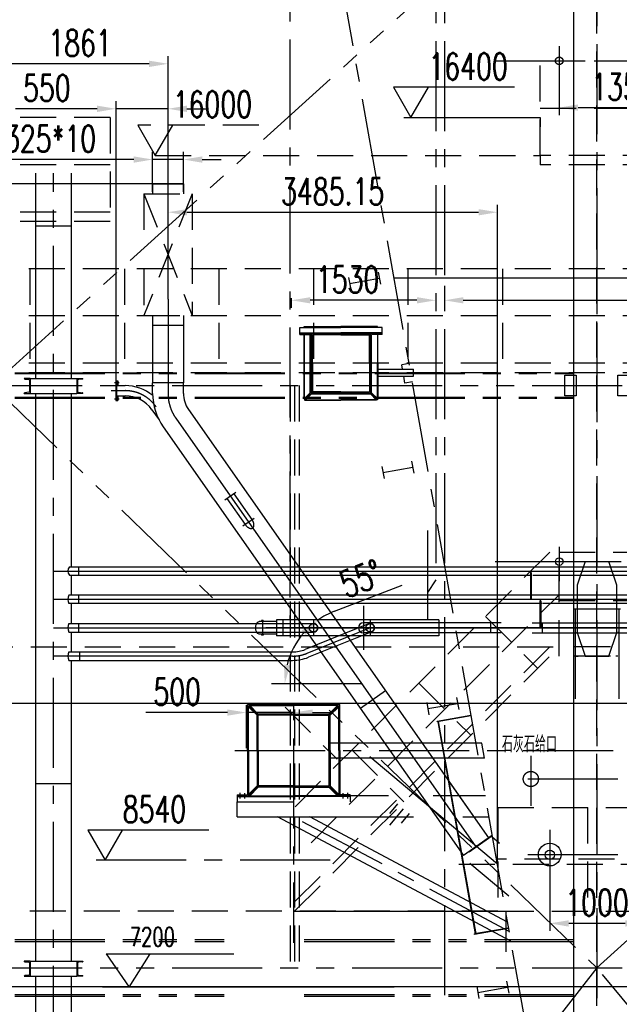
# Model space of a CAD drawing. Header units: millimetres. Extents: x -21 to 67273, y 14 to 95134.
# Tile 12 of 55: x 8105 to 14450, y 44038 to 54458. Entities that reach past the tile are written whole.
import ezdxf
from ezdxf.enums import TextEntityAlignment as Align

# ---------------------------------------------------------------- set-up
doc = ezdxf.new("R2010")
doc.units = ezdxf.units.MM
doc.header["$LTSCALE"] = 30
for name, pattern in [('CENTER', [50.8, 31.75, -6.35, 6.35, -6.35]), ('DASHED', [19.05, 12.7, -6.35]), ('PHANTOM', [63.5, 31.75, -6.35, 6.35, -6.35, 6.35, -6.35])]:
    doc.linetypes.add(name, pattern=pattern)
doc.layers.get('Defpoints').update_dxf_attribs({"color": 5})
for name, color, linetype in [('双点画线', 6, 'PHANTOM'), ('标注', 3, 'Continuous'), ('点画线', 2, 'CENTER'), ('细实线', 4, 'Continuous'), ('虚线', 1, 'DASHED')]:
    doc.layers.add(name, color=color, linetype=linetype)
doc.styles.get("Standard").update_dxf_attribs({"font": 'romans.shx', "width": 0.7, "bigfont": 'hzdx.shx'})
doc.dimstyles.get("Standard").update_dxf_attribs({"dimscale": 80, "dimtxt": 3.5, "dimasz": 2.5, "dimexe": 1, "dimexo": 0, "dimgap": 1, "dimtad": 1, "dimzin": 12, "dimdsep": 46, "dimtxsty": 'Standard', "dimcen": 0, "dimclrt": 256, "dimazin": 3, "dimtfac": 1, "dimtmove": 0, "dimatfit": 3, "dimfxl": 1, "dimlwd": -1, "dimlwe": -1, "dimarcsym": 0})
doc.dimstyles.new('STANDARD$0', dxfattribs={"dimscale": 25, "dimtxt": 3.5, "dimasz": 2.5, "dimexe": 1, "dimexo": 0, "dimgap": 1, "dimtad": 1, "dimdec": 0, "dimdsep": 46, "dimtxsty": 'Standard', "dimcen": 2.5, "dimclrd": 256, "dimclre": 256, "dimclrt": 256, "dimadec": 0, "dimazin": 0, "dimtfac": 10, "dimtdec": 0, "dimtmove": 0, "dimatfit": 3, "dimfxl": 1, "dimtolj": 1, "dimtzin": 0, "dimarcsym": 0})
doc.dimstyles.new('STANDARD$2', dxfattribs={"dimscale": 10, "dimtxt": 3.5, "dimasz": 2.5, "dimexe": 1, "dimexo": 0, "dimgap": 1, "dimtad": 1, "dimtih": 1, "dimtoh": 1, "dimdec": 1, "dimzin": 12, "dimdsep": 46, "dimtxsty": 'Standard', "dimcen": 0, "dimclrt": 256, "dimadec": 1, "dimazin": 3, "dimtfac": 1, "dimtdec": 1, "dimtmove": 0, "dimatfit": 3, "dimfxl": 1, "dimlwd": -1, "dimlwe": -1, "dimarcsym": 0})

# ---------------------------------------------------------------- blocks, each defined once
blk = doc.blocks.new('*D11')
at = {"layer": 'Defpoints'}
for p in [(12599, 51642), (17729, 51642), (17729, 51488)]:
    blk.add_point(p, dxfattribs=at)
at = {"layer": '标注'}
for p, q in [((12599, 51642), (12599, 51408)), ((17729, 51642), (17729, 51408)), ((12799, 51488), (17529, 51488))]:
    blk.add_line(p, q, dxfattribs=at)
for points in [[(12799, 51521), (12799, 51455), (12599, 51488)], [(17529, 51521), (17529, 51455), (17729, 51488)]]:
    blk.add_solid(points, dxfattribs=at)
at = {"layer": '标注', "insert": (15595, 51708), "char_height": 280, "attachment_point": 5}
blk.add_mtext('5130', dxfattribs=at)
blk = doc.blocks.new('*D13')
at = {"layer": 'Defpoints'}
for p in [(10979, 51510), (10979, 51488), (12509, 51510)]:
    blk.add_point(p, dxfattribs=at)
at = {"layer": '标注'}
for p, q in [((10979, 51510), (10979, 51408)), ((12309, 51488), (11179, 51488)), ((12509, 51510), (12509, 51408))]:
    blk.add_line(p, q, dxfattribs=at)
for points in [[(11179, 51521), (11179, 51455), (10979, 51488)], [(12309, 51521), (12309, 51455), (12509, 51488)]]:
    blk.add_solid(points, dxfattribs=at)
at = {"layer": '标注', "insert": (11575, 51708), "char_height": 280, "attachment_point": 5}
blk.add_mtext('1530', dxfattribs=at)
blk = doc.blocks.new('TP')
at = {"lineweight": -2}
blk.add_circle((0, 0), 40, dxfattribs=at)
blk = doc.blocks.new('*D53')
at = {"layer": 'Defpoints'}
for p in [(13814, 53817), (15164, 53527), (15164, 53527)]:
    blk.add_point(p, dxfattribs=at)
at = {"layer": '标注'}
for p, q in [((13814, 53817), (13814, 53447)), ((15164, 53527), (15164, 53607)), ((14014, 53527), (14964, 53527))]:
    blk.add_line(p, q, dxfattribs=at)
for points in [[(14014, 53561), (14014, 53494), (13814, 53527)], [(14964, 53561), (14964, 53494), (15164, 53527)]]:
    blk.add_solid(points, dxfattribs=at)
at = {"layer": '标注', "lineweight": -2, "insert": (14489, 53747), "char_height": 280, "attachment_point": 5}
blk.add_mtext('1350', dxfattribs=at)
blk = doc.blocks.new('*D65')
at = {"layer": 'Defpoints'}
for p in [(9837, 52978), (9512, 52635), (9837, 52635)]:
    blk.add_point(p, dxfattribs=at)
at = {"layer": '标注'}
for p, q in [((9512, 52635), (9512, 53058)), ((9837, 52635), (9837, 53058)), ((9312, 52978), (7661, 52978)), ((9837, 52978), (9512, 52978)), ((10037, 52978), (10237, 52978))]:
    blk.add_line(p, q, dxfattribs=at)
for points in [[(9312, 53011), (9312, 52944), (9512, 52978)], [(10037, 53011), (10037, 52944), (9837, 52978)]]:
    blk.add_solid(points, dxfattribs=at)
at = {"layer": '标注', "insert": (8343, 53198), "char_height": 280, "attachment_point": 5}
blk.add_mtext('%%C325*10', dxfattribs=at)
blk = doc.blocks.new('*D67')
at = {"layer": 'Defpoints'}
for p in [(9856, 50109), (10952, 47689), (10769, 47431), (11731, 47431), (13262, 45245)]:
    blk.add_point(p, dxfattribs=at)
at = {"layer": '标注'}
blk.add_line((11437, 48198), (12153, 48473), dxfattribs=at)
for start, end in [(111.0139, 125), (138.9861, 166.0139)]:
    blk.add_arc((11731, 47431), 821, start, end, dxfattribs=at)
for points in [[(11089, 47995), (11134, 47945), (11260, 48104)], [(10967, 47625), (10901, 47633), (10910, 47431)]]:
    blk.add_solid(points, dxfattribs=at)
at = {"layer": '标注', "insert": (11716, 48541), "char_height": 280, "attachment_point": 5, "rotation": 21.0139}
blk.add_mtext('55°', dxfattribs=at)
blk = doc.blocks.new('*D68')
at = {"layer": 'Defpoints'}
for p in [(9125, 53515), (9675, 52374), (9125, 50505)]:
    blk.add_point(p, dxfattribs=at)
at = {"layer": '标注'}
for p, q in [((9125, 50505), (9125, 53595)), ((9675, 52374), (9675, 53595)), ((8925, 53515), (8061, 53515)), ((9675, 53515), (9125, 53515)), ((9875, 53515), (10075, 53515))]:
    blk.add_line(p, q, dxfattribs=at)
for points in [[(8925, 53548), (8925, 53481), (9125, 53515)], [(9875, 53548), (9875, 53481), (9675, 53515)]]:
    blk.add_solid(points, dxfattribs=at)
at = {"layer": '标注', "insert": (8393, 53735), "char_height": 280, "attachment_point": 5}
blk.add_mtext('550', dxfattribs=at)
blk = doc.blocks.new('*D66')
at = {"layer": 'Defpoints'}
for p in [(13160, 52420), (9675, 51501), (13160, 45522)]:
    blk.add_point(p, dxfattribs=at)
at = {"layer": '标注'}
for p, q in [((9675, 51501), (9675, 52500)), ((9875, 52420), (12960, 52420)), ((13160, 45522), (13160, 52500))]:
    blk.add_line(p, q, dxfattribs=at)
for points in [[(9875, 52453), (9875, 52386), (9675, 52420)], [(12960, 52453), (12960, 52386), (13160, 52420)]]:
    blk.add_solid(points, dxfattribs=at)
at = {"layer": '标注', "insert": (11417, 52640), "char_height": 280, "attachment_point": 5}
blk.add_mtext('3485.15', dxfattribs=at)
blk = doc.blocks.new('*U71')
for p, q in [((266, 247), (329, 247)), ((266, 247), (266, 87)), ((272, 225), (272, 109)), ((324, 239), (281, 235)), ((329, 247), (329, 245)), ((329, 87), (266, 87)), ((281, 99), (324, 95)), ((329, 87), (329, 89))]:
    blk.add_line(p, q)
for centre, radius, start, end in [((282, 225), 10, 95.7106, 180), ((323, 245), 6, 275.7106, 0), ((282, 109), 10, 180, 264.2894), ((323, 89), 6, 360, 84.2894)]:
    blk.add_arc(centre, radius, start, end)
blk = doc.blocks.new('*D90')
at = {"layer": 'Defpoints', "color": 0}
for p in [(10504, 47125), (11004, 47201), (10504, 46748)]:
    blk.add_point(p, dxfattribs=at)
at = {"layer": '标注', "color": 0}
for p, q in [((10504, 46748), (10504, 47205)), ((10304, 47125), (9440, 47125)), ((11004, 47125), (10504, 47125)), ((11004, 47201), (11004, 47045)), ((11204, 47125), (11404, 47125))]:
    blk.add_line(p, q, dxfattribs=at)
for points in [[(10304, 47158), (10304, 47092), (10504, 47125)], [(11204, 47158), (11204, 47092), (11004, 47125)]]:
    blk.add_solid(points, dxfattribs=at)
at = {"layer": '标注', "insert": (9772, 47345), "char_height": 280, "attachment_point": 5}
blk.add_mtext('500', dxfattribs=at)
blk = doc.blocks.new('*D91')
at = {"layer": 'Defpoints'}
for p in [(7814, 53991), (7814, 52220), (9675, 52220)]:
    blk.add_point(p, dxfattribs=at)
at = {"layer": '标注'}
for p, q in [((7814, 52220), (7814, 54071)), ((9475, 53991), (8014, 53991)), ((9675, 52220), (9675, 54071))]:
    blk.add_line(p, q, dxfattribs=at)
for points in [[(8014, 54024), (8014, 53957), (7814, 53991)], [(9475, 54024), (9475, 53957), (9675, 53991)]]:
    blk.add_solid(points, dxfattribs=at)
at = {"layer": '标注', "insert": (8744, 54211), "char_height": 280, "attachment_point": 5}
blk.add_mtext('1861', dxfattribs=at)
blk = doc.blocks.new('*D94')
at = {"layer": 'Defpoints'}
for p in [(13714, 45620), (14713, 45603), (13714, 44894)]:
    blk.add_point(p, dxfattribs=at)
at = {"layer": '标注'}
for p, q in [((13714, 45620), (13714, 44814)), ((14713, 45603), (14713, 44814)), ((14513, 44894), (13914, 44894))]:
    blk.add_line(p, q, dxfattribs=at)
for points in [[(13914, 44927), (13914, 44860), (13714, 44894)], [(14513, 44927), (14513, 44860), (14713, 44894)]]:
    blk.add_solid(points, dxfattribs=at)
at = {"layer": '标注', "insert": (14214, 45114), "char_height": 280, "attachment_point": 5}
blk.add_mtext('1000', dxfattribs=at)

msp = doc.modelspace()

# ---------------------------------------------------------------- hatches: boundary and pattern name
at = {"layer": '细实线'}
h = msp.add_hatch(dxfattribs=at)
h.set_pattern_fill('ANSI31', color=256, scale=2, style=0)
h.set_pattern_definition([(45, (8336.808, 48371.779), (-4.490128, 4.490128), [])])
h.paths.add_polyline_path([(9142.284, 50634.245), (9124.284, 50634.245), (9124.284, 50625.745), (9142.284, 50625.745)])
h.paths.add_polyline_path([(9142.284, 50607.745), (9124.284, 50607.745), (9124.284, 50586.745), (9142.284, 50586.745)])
h.paths.add_polyline_path([(9142.284, 50476.745), (9124.284, 50476.745), (9124.284, 50455.745), (9142.284, 50455.745)])
h.paths.add_polyline_path([(9142.284, 50437.745), (9124.284, 50437.745), (9124.284, 50429.245), (9142.284, 50429.245)])

# ---------------------------------------------------------------- linework, layer by layer
for p, q in [((13963.76, 80732.118), (13963.76, 36882.118)), ((11584.858, 51730.391), (11607.5, 51602.378)), ((11596.179, 51666.384), (11911.289, 51722.118)), ((11899.968, 51786.124), (11922.609, 51658.111)), ((18260.673, 51722.118), (12066.847, 51722.118)), ((11067.76, 51200.118), (11503.76, 51200.118)), ((11067.76, 51127.118), (11067.76, 51200.118)), ((11116.76, 51209.118), (11125.76, 51200.118)), ((11116.76, 51209.118), (11126.76, 51209.118)), ((11116.76, 51199.118), (11116.76, 51209.118)), ((11126.76, 51212.118), (11503.76, 51212.118)), ((11126.76, 51212.118), (11503.76, 51212.118)), ((11126.76, 51212.118), (11138.76, 51200.118)), ((11126.76, 51209.118), (11126.76, 51212.118)), ((11126.76, 51209.118), (11503.76, 51209.118)), ((11126.76, 51209.118), (11135.76, 51200.118)), ((11880.76, 51212.118), (11503.76, 51212.118)), ((11880.76, 51212.118), (11503.76, 51212.118)), ((11880.76, 51209.118), (11503.76, 51209.118)), ((11939.76, 51200.118), (11503.76, 51200.118)), ((11880.76, 51212.118), (11868.76, 51200.118)), ((11880.76, 51209.118), (11871.76, 51200.118)), ((11880.76, 51209.118), (11880.76, 51212.118)), ((11890.76, 51209.118), (11880.76, 51209.118)), ((11890.76, 51209.118), (11881.76, 51200.118)), ((11890.76, 51199.118), (11890.76, 51209.118)), ((11939.76, 51127.118), (11939.76, 51200.118)), ((11067.76, 51143.118), (11503.76, 51143.118)), ((11067.76, 51137.118), (11503.76, 51137.118)), ((11067.76, 51127.118), (11178.76, 51127.118)), ((11113.76, 50822.118), (11113.76, 51127.118)), ((11116.76, 51127.118), (11116.76, 50822.118)), ((11178.76, 50497.118), (11178.76, 51127.118)), ((11188.76, 50822.118), (11188.76, 51137.118)), ((11191.76, 51124.118), (11188.76, 51124.118)), ((11503.76, 51134.118), (11191.76, 51134.118)), ((11191.76, 50822.118), (11191.76, 51134.118)), ((11503.76, 51137.118), (11201.76, 51137.118)), ((11503.76, 51124.118), (11201.76, 51124.118)), ((11201.76, 50822.118), (11201.76, 51124.118)), ((11939.76, 51143.118), (11503.76, 51143.118)), ((11503.76, 51137.118), (11805.76, 51137.118)), ((11939.76, 51137.118), (11503.76, 51137.118)), ((11503.76, 51134.118), (11815.76, 51134.118)), ((11503.76, 51124.118), (11805.76, 51124.118)), ((11805.76, 50822.118), (11805.76, 51124.118)), ((11815.76, 50822.118), (11815.76, 51134.118)), ((11815.76, 51124.118), (11818.76, 51124.118)), ((11818.76, 50822.118), (11818.76, 51137.118)), ((11828.76, 50497.118), (11828.76, 51127.118)), ((11939.76, 51127.118), (11828.76, 51127.118)), ((11890.76, 51127.118), (11890.76, 50822.118)), ((11893.76, 50822.118), (11893.76, 51127.118)), ((11113.76, 50822.118), (11113.76, 50445.118)), ((11116.76, 50445.118), (11116.76, 50822.118)), ((11188.76, 50822.118), (11188.76, 50507.118)), ((11191.76, 50822.118), (11191.76, 50510.118)), ((11201.76, 50822.118), (11201.76, 50520.118)), ((11805.76, 50822.118), (11805.76, 50520.118)), ((11815.76, 50822.118), (11815.76, 50510.118)), ((11818.76, 50822.118), (11818.76, 50507.118)), ((11890.76, 50445.118), (11890.76, 50822.118)), ((11893.76, 50822.118), (11893.76, 50445.118)), ((11893.76, 50760.118), (12273.174, 50760.118)), ((12225.809, 50820.599), (12147.025, 50806.707)), ((12155.239, 50760.118), (12147.025, 50806.707)), ((12273.174, 50684.118), (12273.174, 50760.118)), ((11893.76, 50684.118), (12273.174, 50684.118)), ((12181.754, 50609.745), (12168.64, 50684.118)), ((9124.284, 50634.245), (9124.284, 50429.245)), ((9124.284, 50634.245), (9142.284, 50634.245)), ((9124.284, 50625.745), (9142.284, 50625.745)), ((9124.284, 50607.745), (9142.284, 50607.745)), ((9124.284, 50586.745), (9142.284, 50586.745)), ((9129.284, 50585.745), (9129.284, 50477.745)), ((9142.284, 50634.245), (9142.284, 50585.745)), ((12260.539, 50623.637), (12181.754, 50609.745)), ((9124.284, 50476.745), (9142.284, 50476.745)), ((9124.284, 50455.745), (9142.284, 50455.745)), ((9124.284, 50437.745), (9142.284, 50437.745)), ((9142.284, 50477.745), (9142.284, 50429.245)), ((11113.76, 50445.118), (11178.76, 50510.118)), ((11116.76, 50445.118), (11178.76, 50507.118)), ((11116.76, 50435.118), (11178.76, 50497.118)), ((11116.76, 50435.118), (11126.76, 50435.118)), ((11126.76, 50445.118), (11123.76, 50445.118)), ((11126.76, 50432.118), (11191.76, 50497.118)), ((11126.76, 50435.118), (11188.76, 50497.118)), ((11126.76, 50445.118), (11126.76, 50435.118)), ((11126.76, 50435.118), (11503.76, 50435.118)), ((11126.76, 50435.118), (11126.76, 50432.118)), ((11178.76, 50497.118), (11828.76, 50497.118)), ((11191.76, 50520.118), (11188.76, 50520.118)), ((11503.76, 50507.118), (11188.76, 50507.118)), ((11503.76, 50510.118), (11191.76, 50510.118)), ((11503.76, 50520.118), (11201.76, 50520.118)), ((11201.76, 50510.118), (11201.76, 50507.118)), ((11503.76, 50520.118), (11805.76, 50520.118)), ((11503.76, 50510.118), (11815.76, 50510.118)), ((11503.76, 50507.118), (11818.76, 50507.118)), ((11880.76, 50435.118), (11503.76, 50435.118)), ((11805.76, 50510.118), (11805.76, 50507.118)), ((11815.76, 50520.118), (11818.76, 50520.118)), ((11880.76, 50432.118), (11815.76, 50497.118)), ((11880.76, 50435.118), (11818.76, 50497.118)), ((11893.76, 50445.118), (11828.76, 50510.118)), ((11890.76, 50445.118), (11828.76, 50507.118)), ((11890.76, 50435.118), (11828.76, 50497.118)), ((11890.76, 50435.118), (11880.76, 50435.118)), ((11880.76, 50435.118), (11880.76, 50432.118)), ((11890.76, 50445.118), (11893.76, 50445.118)), ((11890.76, 50445.118), (11890.76, 50435.118)), ((9124.284, 50429.245), (9142.284, 50429.245)), ((11126.76, 50432.118), (11503.76, 50432.118)), ((11126.76, 50432.118), (11503.76, 50432.118)), ((11880.76, 50432.118), (11503.76, 50432.118)), ((11880.76, 50432.118), (11503.76, 50432.118)), ((11937.512, 49730.391), (11960.154, 49602.378)), ((11948.833, 49666.384), (12263.942, 49722.118)), ((12252.622, 49786.124), (12275.263, 49658.111)), ((8630.69, 48666.618), (16922.276, 48666.618)), ((8732.26, 48577.618), (8732.26, 48666.618)), ((8630.69, 48577.618), (13528.76, 48577.618)), ((13538.76, 48577.618), (16922.276, 48577.618)), ((8732.26, 48277.618), (8732.26, 48366.618)), ((8732.26, 47977.618), (8732.26, 48066.618)), ((10662.76, 48098.618), (10662.76, 48088.618)), ((10672.76, 48088.618), (10672.76, 47955.618)), ((10682.76, 48098.618), (10682.76, 48088.618)), ((12539.285, 48106.118), (10822.76, 48106.118)), ((10822.76, 48106.118), (10822.76, 47938.118)), ((10888.76, 48106.118), (10888.76, 47938.118)), ((11797.088, 48063.377), (11126.771, 47792.511)), ((12539.285, 48106.118), (12539.285, 47938.118)), ((10662.76, 47955.618), (10662.76, 47945.618)), ((10682.76, 47955.618), (10682.76, 47945.618)), ((12539.285, 47938.118), (10822.76, 47938.118)), ((11830.432, 47980.859), (11160.115, 47709.993)), ((8626.932, 47766.618), (10993.581, 47766.618)), ((8742.43, 47677.618), (8742.43, 47766.618)), ((8626.932, 47677.618), (10993.581, 47677.618)), ((12860.306, 47222.187), (12214.246, 47222.187)), ((12412.533, 47230.46), (12435.174, 47102.447)), ((12423.853, 47166.454), (12738.963, 47222.187)), ((12727.642, 47286.194), (12750.284, 47158.181)), ((12879.622, 47095.366), (12521.652, 47032.246)), ((12879.622, 47095.366), (12521.652, 47032.246)), ((12880.49, 47090.442), (12522.52, 47027.322)), ((12880.49, 47090.442), (12522.52, 47027.322)), ((12880.49, 47090.442), (12538.277, 47030.101)), ((12995.389, 46801.618), (11377.76, 46801.618)), ((13023.425, 46642.618), (11377.76, 46642.618)), ((10404.76, 46021.118), (10404.76, 46181.118)), ((12006.374, 46244.118), (11003.76, 46244.118)), ((13032.766, 46244.118), (12480.276, 46244.118)), ((10404.76, 46021.118), (12272.135, 46021.118)), ((13303.693, 44707.616), (10833.356, 46021.118)), ((13268.435, 44907.575), (11174.164, 46021.118)), ((12795.672, 46021.118), (13072.087, 46021.118)), ((13248.414, 45021.118), (11003.76, 45021.118)), ((13276.408, 44845.08), (12918.438, 44781.961)), ((13277.276, 44840.156), (12919.306, 44777.037)), ((12941.967, 44227.89), (12964.608, 44099.877)), ((12953.288, 44163.884), (13268.397, 44219.618)), ((13257.076, 44283.624), (13279.718, 44155.611))]:
    msp.add_line(p, q)
at = {"ltscale": 10}
for p, q in [((8275.26, 50662.141), (8275.26, 52833.314)), ((8652.26, 50662.141), (8652.26, 52833.314)), ((8652.26, 52272.118), (8275.26, 52272.118)), ((8216.26, 50662.141), (8711.26, 50662.141)), ((8216.26, 50502.141), (8711.26, 50502.141)), ((8275.26, 44494.118), (8275.26, 50502.141)), ((8652.26, 48666.618), (8652.26, 50502.141)), ((8652.26, 48366.618), (8652.26, 48577.618)), ((13518.76, 48608.118), (13508.76, 48608.118)), ((13508.76, 48608.118), (13508.76, 48366.618)), ((13518.76, 48608.118), (13518.76, 48366.618)), ((13518.76, 48508.118), (13508.76, 48508.118)), ((17179.805, 48366.618), (8625.176, 48366.618)), ((13628.76, 48277.618), (8625.176, 48277.618)), ((8652.26, 48066.618), (8652.26, 48277.618)), ((13618.76, 48308.118), (13608.76, 48308.118)), ((13608.76, 48308.118), (13608.76, 48022.118)), ((13618.76, 48308.118), (13618.76, 48022.118)), ((17169.617, 48277.618), (13638.76, 48277.618)), ((13618.76, 48208.118), (13608.76, 48208.118)), ((8626.932, 48066.618), (11213.76, 48066.618)), ((13201.26, 48076.118), (11743.76, 48076.118)), ((13091.26, 47968.118), (13091.26, 48076.118)), ((13526.26, 48076.118), (18583.76, 48076.118)), ((13636.26, 47968.118), (13636.26, 48076.118)), ((8626.932, 47977.618), (11213.76, 47977.618)), ((8652.26, 47766.618), (8652.26, 47977.618)), ((13201.26, 47968.118), (11743.76, 47968.118)), ((13526.26, 47968.118), (18583.76, 47968.118)), ((13618.76, 48022.118), (13608.76, 48022.118)), ((8652.26, 44494.118), (8652.26, 47677.618)), ((8652.26, 46372.118), (8275.26, 46372.118)), ((8216.26, 44494.118), (8711.26, 44494.118)), ((8216.26, 44334.118), (8711.26, 44334.118)), ((8275.26, 39572.118), (8275.26, 44334.118)), ((8652.26, 41951.618), (8652.26, 44334.118))]:
    msp.add_line(p, q, dxfattribs=at)
at = {"ltscale": 20}
for p, q in [((9512.34, 52722.118), (9837.34, 52722.118)), ((9837.34, 52722.118), (9512.34, 52722.118)), ((9512.34, 52722.118), (9512.34, 52615.805)), ((9837.34, 52722.118), (9837.34, 52615.805)), ((9512.34, 51328.431), (9512.34, 50616.01)), ((9837.34, 51328.431), (9837.34, 50616.01)), ((9837.34, 51222.118), (9512.34, 51222.118)), ((9124.284, 50585.745), (9220.355, 50585.745)), ((9837.34, 50616.01), (9512.34, 50616.01)), ((9124.284, 50477.745), (9220.355, 50477.745)), ((9503.782, 50330.202), (9579.4, 50222.208)), ((11975.559, 47354.769), (11709.913, 47168.761)), ((12522.52, 47027.322), (12521.652, 47032.246)), ((12928.286, 44783.697), (12532.368, 47029.059)), ((12934.195, 44784.739), (12538.277, 47030.101)), ((12019.938, 46724.875), (12019.758, 46725.026)), ((12103.367, 46157.51), (12018.519, 46056.392)), ((12225.168, 46055.306), (12140.32, 45954.189)), ((12919.306, 44777.037), (12918.438, 44781.961))]:
    msp.add_line(p, q, dxfattribs=at)
at = {"ltscale": 40}
for p, q in [((9512.34, 50502.548), (9512.34, 50616.01)), ((9837.34, 50502.548), (9837.34, 50616.01)), ((9890.6, 50333.63), (13065.932, 45798.785)), ((9624.375, 50147.217), (12021.847, 46723.274))]:
    msp.add_line(p, q, dxfattribs=at)
at = {"ltscale": 2}
for p, q in [((10822.76, 48088.618), (10637.76, 48088.618)), ((10682.76, 48098.618), (10662.76, 48098.618)), ((10822.76, 47955.618), (10637.76, 47955.618)), ((10682.76, 47945.618), (10662.76, 47945.618))]:
    msp.add_line(p, q, dxfattribs=at)
at = {"lineweight": -2}
for centre, radius in [((13713.76, 45622.118), 120), ((13713.76, 45619.54), 50)]:
    msp.add_circle(centre, radius, dxfattribs=at)
at = {"ltscale": 20}
for radius, start in [(454, 49.9000569), (346, 35)]:
    msp.add_arc((9220.355, 50131.745), radius, start, 90, dxfattribs=at)
at = {"ltscale": 40}
for radius in [619.5, 294.5]:
    msp.add_arc((10131.84, 50502.548), radius, 180, 215, dxfattribs=at)
for centre, radius, start, end in [((8687.265, 48622.118), 71.979, 141.8123627, 218.1876373), ((8720.344, 48322.118), 105.058, 154.9393407, 205.0606593), ((8706.125, 48022.118), 90.839, 150.6673078, 209.3326922), ((11213.76, 48022.118), 44.5, 270, 90), ((11813.76, 48022.118), 44.5, 292, 112), ((8706.125, 47722.118), 90.839, 150.6673078, 209.3326922), ((10993.581, 48122.118), 355.5, 270, 292.0029553), ((10993.581, 48122.118), 444.5, 270, 292.0029553)]:
    msp.add_arc(centre, radius, start, end)
at = {"ltscale": 10}
msp.add_arc((11743.76, 48022.118), 54, 90, 270, dxfattribs=at)
at = {"extrusion": (0, 0, -1)}
msp.add_ellipse((10637.76, 48022.118), major_axis=(0, 66.5), ratio=0.526315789, start_param=3.141592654, end_param=6.283185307, dxfattribs=at)
at = {"layer": 'Defpoints'}
for p, q in [((16944.194, 47222.118), (3052.412, 47222.118)), ((16944.194, 44222.118), (3052.412, 44222.118))]:
    msp.add_line(p, q, dxfattribs=at)
at = {"layer": '双点画线'}
for p, q in [((14213.76, 56387.118), (7813.76, 50587.118)), ((8053.76, 50722.118), (13973.76, 50722.118)), ((8053.76, 50712.118), (13973.76, 50712.118)), ((7813.76, 50587.118), (26953.76, 50587.118)), ((7813.76, 50587.118), (14213.76, 44422.118)), ((14213.76, 44422.118), (20953.76, 50587.118)), ((8053.76, 50462.118), (13973.76, 50462.118)), ((8053.76, 50452.118), (13973.76, 50452.118)), ((14088.76, 48722.118), (14003.76, 48472.118)), ((14088.76, 48722.118), (14338.76, 48722.118)), ((14423.76, 48472.118), (14338.76, 48722.118)), ((14003.76, 48472.118), (14003.76, 47972.118)), ((14423.76, 47972.118), (14423.76, 48472.118)), ((13963.76, 48222.118), (14463.76, 48222.118)), ((13981.76, 48222.118), (13981.76, 47222.118)), ((14445.76, 48222.118), (14445.76, 47222.118)), ((10822.76, 48106.118), (10822.76, 47938.118)), ((10888.76, 48106.118), (10888.76, 47938.118)), ((10888.76, 48106.118), (10888.76, 47938.118)), ((13981.76, 47972.118), (13993.76, 47972.118)), ((14003.76, 47972.118), (14088.76, 47722.118)), ((14338.76, 47722.118), (14423.76, 47972.118)), ((14445.76, 47972.118), (14433.76, 47972.118)), ((13993.76, 47722.118), (14013.76, 47722.118)), ((14088.76, 47722.118), (14338.76, 47722.118)), ((14433.76, 47722.118), (14413.76, 47722.118)), ((10515.76, 47210.118), (11003.76, 47210.118)), ((10515.76, 46722.118), (10515.76, 47210.118)), ((11491.76, 47210.118), (11003.76, 47210.118)), ((11491.76, 46722.118), (11491.76, 47210.118)), ((10528.76, 47187.118), (10525.76, 47187.118)), ((10525.76, 47187.118), (10616.76, 47096.118)), ((10525.76, 46722.118), (10525.76, 47187.118)), ((10528.76, 47187.118), (10528.76, 47197.118)), ((10528.76, 47197.118), (10538.76, 47197.118)), ((10528.76, 47197.118), (10619.76, 47106.118)), ((10528.76, 47187.118), (10619.76, 47096.118)), ((10538.76, 47197.118), (10538.76, 47200.118)), ((10538.76, 47200.118), (11003.76, 47200.118)), ((10538.76, 47200.118), (10629.76, 47109.118)), ((10538.76, 47197.118), (10629.76, 47106.118)), ((11003.76, 47106.118), (10619.76, 47106.118)), ((10619.76, 46722.118), (10619.76, 47106.118)), ((11003.76, 47109.118), (10629.76, 47109.118)), ((10629.76, 47106.118), (10629.76, 47109.118)), ((11468.76, 47200.118), (11003.76, 47200.118)), ((11003.76, 47109.118), (11377.76, 47109.118)), ((11003.76, 47106.118), (11387.76, 47106.118)), ((11468.76, 47200.118), (11377.76, 47109.118)), ((11468.76, 47197.118), (11377.76, 47106.118)), ((11377.76, 47106.118), (11377.76, 47109.118)), ((11478.76, 47197.118), (11387.76, 47106.118)), ((11478.76, 47187.118), (11387.76, 47096.118)), ((11387.76, 46722.118), (11387.76, 47106.118)), ((11481.76, 47187.118), (11390.76, 47096.118)), ((11468.76, 47197.118), (11468.76, 47200.118)), ((11478.76, 47197.118), (11468.76, 47197.118)), ((11478.76, 47187.118), (11478.76, 47197.118)), ((11478.76, 47187.118), (11481.76, 47187.118)), ((11481.76, 46722.118), (11481.76, 47187.118)), ((10619.76, 47096.118), (10616.76, 47096.118)), ((10616.76, 46722.118), (10616.76, 47096.118)), ((11003.76, 47096.118), (10629.76, 47096.118)), ((10629.76, 46722.118), (10629.76, 47096.118)), ((11003.76, 47096.118), (11377.76, 47096.118)), ((11377.76, 46722.118), (11377.76, 47096.118)), ((11387.76, 47096.118), (11390.76, 47096.118)), ((11390.76, 46722.118), (11390.76, 47096.118)), ((10515.76, 46722.118), (10515.76, 46254.118)), ((10525.76, 46722.118), (10525.76, 46244.118)), ((10616.76, 46722.118), (10616.76, 46348.118)), ((10619.76, 46722.118), (10619.76, 46338.118)), ((10629.76, 46722.118), (10629.76, 46348.118)), ((11377.76, 46722.118), (11377.76, 46348.118)), ((11387.76, 46722.118), (11387.76, 46338.118)), ((11390.76, 46722.118), (11390.76, 46348.118)), ((11481.76, 46722.118), (11481.76, 46244.118)), ((11491.76, 46722.118), (11491.76, 46254.118)), ((10434.76, 46274.477), (10434.76, 46216.576)), ((10484.76, 46272.138), (10484.76, 46216.576)), ((10525.76, 46257.118), (10616.76, 46348.118)), ((10528.76, 46257.118), (10619.76, 46348.118)), ((10528.76, 46247.118), (10619.76, 46338.118)), ((10538.76, 46247.118), (10629.76, 46338.118)), ((10538.76, 46244.118), (10629.76, 46335.118)), ((10619.76, 46348.118), (10616.76, 46348.118)), ((11003.76, 46338.118), (10619.76, 46338.118)), ((11003.76, 46348.118), (10629.76, 46348.118)), ((10629.76, 46338.118), (10629.76, 46335.118)), ((11003.76, 46335.118), (10629.76, 46335.118)), ((11003.76, 46348.118), (11377.76, 46348.118)), ((11003.76, 46338.118), (11387.76, 46338.118)), ((11003.76, 46335.118), (11377.76, 46335.118)), ((11468.76, 46247.118), (11377.76, 46338.118)), ((11377.76, 46338.118), (11377.76, 46335.118)), ((11468.76, 46244.118), (11377.76, 46335.118)), ((11478.76, 46257.118), (11387.76, 46348.118)), ((11387.76, 46348.118), (11390.76, 46348.118)), ((11478.76, 46247.118), (11387.76, 46338.118)), ((11481.76, 46257.118), (11390.76, 46348.118)), ((11522.76, 46272.138), (11522.76, 46216.576)), ((11572.76, 46274.477), (11572.76, 46216.576)), ((10404.76, 46254.118), (10515.76, 46254.118)), ((10404.76, 46254.118), (10404.76, 46181.118)), ((10404.76, 46244.118), (11003.76, 46244.118)), ((10404.76, 46238.118), (11003.76, 46238.118)), ((10404.76, 46181.118), (11003.76, 46181.118)), ((10528.76, 46257.118), (10525.76, 46257.118)), ((10528.76, 46257.118), (10528.76, 46247.118)), ((10528.76, 46247.118), (10538.76, 46247.118)), ((10538.76, 46247.118), (10538.76, 46244.118)), ((11602.76, 46244.118), (11003.76, 46244.118)), ((11602.76, 46238.118), (11003.76, 46238.118)), ((11468.76, 46238.118), (11003.76, 46238.118)), ((11468.76, 46247.118), (11468.76, 46244.118)), ((11478.76, 46247.118), (11468.76, 46247.118)), ((11478.76, 46257.118), (11478.76, 46247.118)), ((11478.76, 46257.118), (11481.76, 46257.118)), ((11602.76, 46254.118), (11491.76, 46254.118)), ((11602.76, 46254.118), (11602.76, 46181.118)), ((8053.76, 44722.118), (10268.925, 44722.118)), ((8053.76, 44702.118), (10268.925, 44702.118)), ((11116.907, 44722.118), (13973.76, 44722.118)), ((11116.907, 44702.118), (13973.76, 44702.118)), ((7813.76, 44422.118), (33153.76, 44422.118)), ((14213.76, 44422.118), (7813.76, 36282.118)), ((20953.76, 36282.118), (14213.76, 44422.118)), ((8053.76, 44142.118), (10268.925, 44142.118)), ((8053.76, 44122.118), (10268.925, 44122.118)), ((11116.907, 44142.118), (13973.76, 44142.118)), ((11116.907, 44122.118), (13973.76, 44122.118))]:
    msp.add_line(p, q, dxfattribs=at)
at = {"layer": '双点画线', "ltscale": 10}
for p, q in [((10888.76, 48106.118), (10888.76, 47938.118)), ((13182.468, 45740.259), (13100.997, 45808.621)), ((12867.665, 45530.547), (13280.531, 45184.111))]:
    msp.add_line(p, q, dxfattribs=at)
at = {"layer": '双点画线'}
for points in [[(13873.76, 50697.118), (13993.76, 50697.118), (13993.76, 50477.118), (13873.76, 50477.118)], [(14433.76, 50697.118), (14553.76, 50697.118), (14553.76, 50477.118), (14433.76, 50477.118)]]:
    msp.add_lwpolyline(points, close=True, dxfattribs=at)
for centre in [(11213.76, 48022.118), (11813.76, 48022.118)]:
    msp.add_circle(centre, 44.5, dxfattribs=at)
at = {"layer": '标注', "ltscale": 40}
msp.add_line((11731.235, 47430.89), (10769.183, 47430.89), dxfattribs=at)
at = {"layer": '标注'}
for p, q in [((12214.246, 47222.187), (5025.073, 47222.187)), ((9021.716, 44572.435), (10370.846, 44572.435)), ((9021.716, 44572.435), (9263.36, 44219.618)), ((9263.36, 44219.618), (9486.416, 44572.435)), ((12068.057, 44219.618), (8980.517, 44219.618))]:
    msp.add_line(p, q, dxfattribs=at)
at = {"layer": '点画线'}
for p, q in [((14213.76, 81632.118), (14213.76, 36222.118)), ((10963.76, 78632.618), (10963.76, 48106.118)), ((12508.76, 61852.118), (12508.76, 48530.651)), ((12598.76, 61852.118), (12598.76, 40808.618)), ((14015.26, 40672.118), (10963.76, 57978.034)), ((13813.76, 54178.424), (13813.76, 53816.564)), ((13135.333, 54022.118), (16972.458, 54022.118)), ((8463.76, 40444.194), (8463.76, 52833.314)), ((9109.839, 50616.745), (9158.326, 50616.745)), ((9071.977, 50531.745), (9220.355, 50531.745)), ((9109.839, 50446.745), (9158.326, 50446.745)), ((12418.76, 49053.389), (12418.76, 48106.118)), ((13813.76, 48878.424), (13813.76, 48516.564)), ((13135.333, 48722.118), (16972.458, 48722.118)), ((12508.76, 48530.651), (12418.76, 48394.049)), ((10292.819, 48022.118), (20748.003, 48022.118)), ((11003.76, 46851.618), (11003.76, 44689.415)), ((13023.425, 46642.618), (12995.389, 46801.618)), ((10383.293, 46722.118), (19323.76, 46722.118)), ((13513.76, 46666.75), (13513.76, 46138.153)), ((13481.468, 46422.118), (15771.539, 46422.118)), ((13286.064, 44807.595), (11003.76, 46021.118)), ((13713.76, 45883.838), (13713.76, 45355.242)), ((11390.76, 45562.118), (8820.274, 45562.118)), ((13481.468, 45622.118), (16033.76, 45622.118)), ((13248.414, 45021.118), (13248.414, 44594.142))]:
    msp.add_line(p, q, dxfattribs=at)
at = {"layer": '点画线', "ltscale": 40}
for p, q in [((9674.84, 51501.205), (9674.84, 50502.548)), ((9757.488, 50240.423), (12932.82, 45705.579)), ((10275.857, 49374.775), (10392.685, 49456.578)), ((10468.005, 49100.359), (10584.833, 49182.162)), ((13160.074, 45522.118), (11809.992, 46654.971))]:
    msp.add_line(p, q, dxfattribs=at)
at = {"layer": '点画线', "ltscale": 10}
for p, q in [((8463.76, 48622.118), (16922.276, 48622.118)), ((17174.711, 48322.118), (8463.76, 48322.118)), ((11743.76, 48256.118), (11743.76, 47788.118)), ((11213.76, 48106.118), (11213.76, 47938.118)), ((11813.76, 48106.118), (11813.76, 47938.118)), ((8463.76, 48022.118), (20141.6, 48022.118)), ((19618.76, 48022.118), (10708.76, 48022.118)), ((11813.76, 48022.118), (11143.443, 47751.252)), ((10993.581, 47722.118), (8463.76, 47722.118))]:
    msp.add_line(p, q, dxfattribs=at)
at = {"layer": '点画线', "ltscale": 20}
msp.add_line((12164.267, 46106.408), (12019.545, 45933.935), dxfattribs=at)
at = {"layer": '点画线'}
msp.add_circle((13513.76, 46422.118), 80, dxfattribs=at)
at = {"layer": '点画线', "ltscale": 40}
for centre, radius, start, end in [((9220.355, 50131.745), 400, 35, 90), ((10131.84, 50502.548), 457, 180, 215)]:
    msp.add_arc(centre, radius, start, end, dxfattribs=at)
at = {"layer": '点画线', "ltscale": 10}
msp.add_arc((10993.581, 48122.118), 400, 270, 292.0029553, dxfattribs=at)
at = {"layer": '细实线'}
for p, q in [((12168.192, 53422.118), (13613.76, 53422.118)), ((13613.76, 53422.118), (13613.76, 53322.118)), ((9512.34, 52722.118), (5645.443, 52722.118))]:
    msp.add_line(p, q, dxfattribs=at)
for points in [[(13339.875, 53742.118), (12059.875, 53742.118), (12244.627, 53422.118), (12429.379, 53742.118)], [(10105.139, 45882.118), (8825.139, 45882.118), (9009.891, 45562.118), (9194.643, 45882.118)]]:
    msp.add_lwpolyline(points, dxfattribs=at)
at = {"layer": '虚线'}
for p, q in [((14213.76, 36022.118), (14213.76, 84422.118)), ((13613.76, 53022.118), (13613.76, 54022.118)), ((13613.76, 54022.118), (24013.76, 54022.118)), ((13613.76, 53522.118), (24013.76, 53522.118)), ((9063.76, 53422.118), (6613.76, 53422.118)), ((9063.76, 53422.118), (9063.76, 52322.118)), ((9539.685, 53022.118), (13613.76, 53022.118)), ((24013.76, 53022.118), (13613.76, 53022.118)), ((13613.76, 53022.118), (13613.76, 52922.118)), ((9063.76, 52922.118), (6613.76, 52922.118)), ((24013.76, 52922.118), (13613.76, 52922.118)), ((9419.84, 52615.805), (9929.84, 52615.805)), ((9419.84, 52615.805), (9419.84, 52128.431)), ((9929.84, 52615.805), (9419.84, 51328.431)), ((9419.84, 52615.805), (9929.84, 51328.431)), ((9929.84, 52615.805), (9929.84, 51328.431)), ((9929.84, 52615.805), (9929.84, 51328.431)), ((9063.76, 52422.118), (6613.76, 52422.118)), ((9063.76, 52322.118), (6613.76, 52322.118)), ((24013.76, 51822.118), (6613.76, 51822.118)), ((8213.76, 51822.118), (8213.76, 50722.118)), ((9213.76, 51822.118), (9213.76, 50722.118)), ((9419.84, 51815.805), (9419.84, 51328.431)), ((10213.76, 51822.118), (10213.76, 50722.118)), ((11213.76, 51822.118), (11213.76, 50722.118)), ((12213.76, 51822.118), (12213.76, 50722.118)), ((13213.76, 51822.118), (13213.76, 50722.118)), ((14213.76, 51822.118), (14213.76, 50722.118)), ((24013.76, 51322.118), (6613.76, 51322.118)), ((9419.84, 51328.431), (9929.84, 51328.431)), ((9419.84, 51328.431), (9929.84, 51328.431)), ((24013.76, 50822.118), (6613.76, 50822.118)), ((24013.76, 50722.118), (6613.76, 50722.118)), ((10966.76, 50587.118), (10966.76, 44422.118)), ((11013.76, 50587.118), (11013.76, 44422.118)), ((11060.76, 50587.118), (11060.76, 44422.118)), ((13713.76, 48822.118), (10913.76, 46022.118)), ((13813.76, 48822.118), (21213.76, 48822.118)), ((13813.76, 47722.118), (13813.76, 48822.118)), ((11188.76, 45747.118), (13813.76, 48372.118)), ((13813.76, 48311.224), (21213.76, 48311.224)), ((13035.08, 48143.438), (13585.08, 47593.438)), ((11013.76, 45121.113), (13813.76, 47921.113)), ((4795.744, 47822.118), (13813.76, 47822.118)), ((11013.76, 45022.118), (13813.76, 47822.118)), ((21213.76, 47822.118), (13813.76, 47822.118)), ((21213.76, 47722.118), (13813.76, 47722.118)), ((12327.974, 47436.331), (12877.974, 46886.331)), ((10913.76, 47182.118), (11463.76, 46632.118)), ((11620.867, 46729.225), (12170.867, 46179.225)), ((13163.76, 46122.118), (17163.76, 46122.118)), ((13165.502, 46122.118), (13165.502, 45022.118)), ((14113.76, 46122.118), (14113.76, 45022.118)), ((16113.76, 45572.118), (13163.76, 45572.118)), ((12750.136, 45522.118), (19098.181, 45522.118)), ((13165.502, 45022.118), (4795.744, 45022.118)), ((13163.76, 45022.118), (17163.76, 45022.118)), ((13163.76, 45022.118), (17163.76, 45022.118))]:
    msp.add_line(p, q, dxfattribs=at)
at = {"layer": '虚线', "ltscale": 20}
for p, q in [((10371.2, 49441.535), (10563.348, 49167.119)), ((10298.295, 49390.486), (10490.444, 49116.07))]:
    msp.add_line(p, q, dxfattribs=at)
at = {"layer": '虚线', "ltscale": 10}
for p, q in [((13508.76, 48366.618), (13508.76, 48322.118)), ((13518.76, 48366.618), (13518.76, 48322.118)), ((13518.76, 48322.118), (13508.76, 48322.118))]:
    msp.add_line(p, q, dxfattribs=at)
at = {"layer": '虚线', "ltscale": 40}
for p, q in [((12021.847, 46723.274), (12799.708, 45612.372)), ((12649.022, 46392.964), (13065.354, 45798.38)), ((13097.373, 45820.8), (12799.708, 45612.372)), ((13102.131, 45816.807), (12862.346, 45648.907)), ((13097.043, 45813.244), (13092.285, 45817.237)), ((12862.346, 45648.907), (12858.904, 45653.822))]:
    msp.add_line(p, q, dxfattribs=at)
at = {"layer": '虚线'}
msp.add_lwpolyline([(10634.933, 53342.118), (9354.933, 53342.118), (9539.685, 53022.118), (9724.437, 53342.118)], dxfattribs=at)
at = {"layer": '虚线', "ltscale": 20}
msp.add_ellipse((10526.896, 49141.595), major_axis=(44.165, -63.075), ratio=0.577922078, start_param=4.71238898, end_param=7.853981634, dxfattribs=at)

# ---------------------------------------------------------------- block references
at = {"lineweight": -2}
for p in [(13813.76, 54022.118), (13813.76, 48722.118)]:
    msp.add_blockref('TP', p, dxfattribs=at)
at = {"xscale": -1}
for p in [(8482.201, 50415.177), (8482.201, 44247.154)]:
    msp.add_blockref('*U71', p, dxfattribs=at)
for p in [(8445.32, 50415.177), (8445.32, 44247.154)]:
    msp.add_blockref('*U71', p)
at = {"layer": '虚线', "ltscale": 0.5}
msp.add_blockref('TP', (13813.76, 54022.118), dxfattribs=at)

# ---------------------------------------------------------------- texts
at = {"layer": '标注', "insert": (9268.93, 44852.137), "char_height": 200, "width": 820.0112, "attachment_point": 1}
msp.add_mtext('7200', dxfattribs=at)
at = {"layer": '点画线', "width": 0.7}
msp.add_text('石灰石给口', height=175, dxfattribs=at).set_placement((13208.417, 46703.255))
at = {"layer": '细实线', "width": 0.7}
for s, p in [('16400', (12429.379, 53962.118)), ('8540', (9194.643, 46102.118))]:
    msp.add_text(s, height=280, dxfattribs=at).set_placement(p, align=Align.MIDDLE_LEFT)
at = {"layer": '虚线', "width": 0.7}
msp.add_text('16000', height=280, dxfattribs=at).set_placement((9724.437, 53562.118), align=Align.MIDDLE_LEFT)

# ---------------------------------------------------------------- dimensions: what is measured, and where the dimension line sits
at = {"layer": '标注'}
for base, p1, p2, override, picture, middle in [((7813.76, 53990.823), (9674.84, 52219.798), (7813.76, 52219.798), {"dimscale": 80, "dimdec": 0, "dimzin": 12, "dimcen": 0, "dimclrd": 0, "dimclre": 0, "dimadec": 2, "dimazin": 3, "dimtfac": 1, "dimtdec": 2, "dimtolj": 0, "dimtzin": 8, "dimlwd": 65535, "dimlwe": 65535}, '*D91', (8744.3, 53990.823)), ((9124.84, 53514.709), (9674.84, 52374.074), (9124.84, 50504.644), {"dimscale": 80, "dimdec": 2, "dimzin": 12, "dimcen": 0, "dimclrd": 0, "dimclre": 0, "dimadec": 2, "dimazin": 3, "dimtfac": 1, "dimtdec": 2, "dimtolj": 0, "dimtzin": 8, "dimlwd": 65535, "dimlwe": 65535}, '*D68', (8392.84, 53514.709)), ((13159.994, 52419.64), (9674.84, 51501.205), (13159.994, 45522.185), {"dimscale": 80, "dimdec": 2, "dimzin": 12, "dimcen": 0, "dimclrd": 0, "dimclre": 0, "dimadec": 2, "dimazin": 3, "dimtfac": 1, "dimtdec": 2, "dimtolj": 0, "dimtzin": 8, "dimlwd": 65535, "dimlwe": 65535}, '*D66', (11417.417, 52419.64)), ((10978.76, 51487.928), (12508.76, 51509.996), (10978.76, 51509.996), {"dimscale": 80, "dimdec": 2, "dimzin": 12, "dimcen": 0, "dimclrd": 0, "dimclre": 0, "dimadec": 2, "dimazin": 3, "dimtfac": 1, "dimtdec": 2, "dimtolj": 0, "dimtzin": 8, "dimlwd": 65535, "dimlwe": 65535}, '*D13', (11575.453, 51487.928)), ((17728.76, 51487.928), (12598.76, 51642.404), (17728.76, 51642.404), {"dimscale": 80, "dimdec": 2, "dimzin": 12, "dimcen": 0, "dimclrd": 0, "dimclre": 0, "dimadec": 2, "dimazin": 3, "dimtfac": 1, "dimtdec": 2, "dimtolj": 0, "dimtzin": 8, "dimlwd": 65535, "dimlwe": 65535}, '*D11', (15594.773, 51487.928)), ((13713.76, 44893.639), (14713.409, 45603.277), (13713.76, 45619.54), {"dimscale": 80, "dimzin": 12, "dimcen": 0, "dimclrd": 0, "dimclre": 0, "dimadec": 2, "dimazin": 3, "dimtfac": 1, "dimtdec": 2, "dimtolj": 0, "dimtzin": 8, "dimlwd": 65535, "dimlwe": 65535}, '*D94', (14213.76, 44893.639))]:
    dim = msp.add_linear_dim(base=base, p1=p1, p2=p2, dimstyle='STANDARD$0', override=override, dxfattribs=at)
    dim.commit()
    dim.dimension.update_dxf_attribs({"geometry": picture, "text_midpoint": middle, "dimtype": 160})
at = {"layer": '标注', "lineweight": -2}
dim = msp.add_linear_dim(base=(15163.76, 53527.441), p1=(13813.76, 53816.564), p2=(15163.76, 53527.441), dimstyle='Standard', dxfattribs=at)
dim.commit()
dim.dimension.update_dxf_attribs({"geometry": '*D53', "text_midpoint": (14488.76, 53747.441)})
at = {"layer": '标注'}
dim = msp.add_linear_dim(base=(9837.336, 52977.816), p1=(9512.336, 52635.411), p2=(9837.336, 52635.411), text='%%C<>*10', dimstyle='STANDARD$0', override={"dimscale": 80, "dimdec": 2, "dimzin": 12, "dimcen": 0, "dimclrd": 0, "dimclre": 0, "dimadec": 2, "dimazin": 3, "dimtfac": 1, "dimtdec": 2, "dimtolj": 0, "dimtzin": 8, "dimlwd": 65535, "dimlwe": 65535}, dxfattribs=at)
dim.commit()
dim.dimension.update_dxf_attribs({"geometry": '*D65', "text_midpoint": (8342.731, 52977.816), "dimtype": 160})
dim = msp.add_angular_dim_2l(base=(10951.562, 47689.245), line1=((11731.235, 47430.89), (10769.183, 47430.89)), line2=((13261.893, 45244.884), (9855.688, 50109.448)), dimstyle='STANDARD$2', override={"dimscale": 80, "dimtih": 0, "dimtoh": 0, "dimdec": 2, "dimadec": 2, "dimtdec": 2}, dxfattribs=at)
dim.commit()
dim.dimension.update_dxf_attribs({"geometry": '*D67', "text_midpoint": (11715.967, 48540.58)})
dim = msp.add_linear_dim(base=(10503.76, 47124.891), p1=(11003.76, 47201.103), p2=(10503.76, 46747.618), dimstyle='STANDARD$0', override={"dimscale": 80, "dimdec": 2, "dimzin": 12, "dimcen": 0, "dimclrd": 0, "dimclre": 0, "dimadec": 2, "dimazin": 3, "dimtfac": 1, "dimtdec": 2, "dimtolj": 0, "dimtzin": 8, "dimlwd": 65535, "dimlwe": 65535}, dxfattribs=at)
dim.commit()
dim.dimension.update_dxf_attribs({"geometry": '*D90', "text_midpoint": (9771.76, 47344.891)})

doc.saveas('drawing.dxf')
